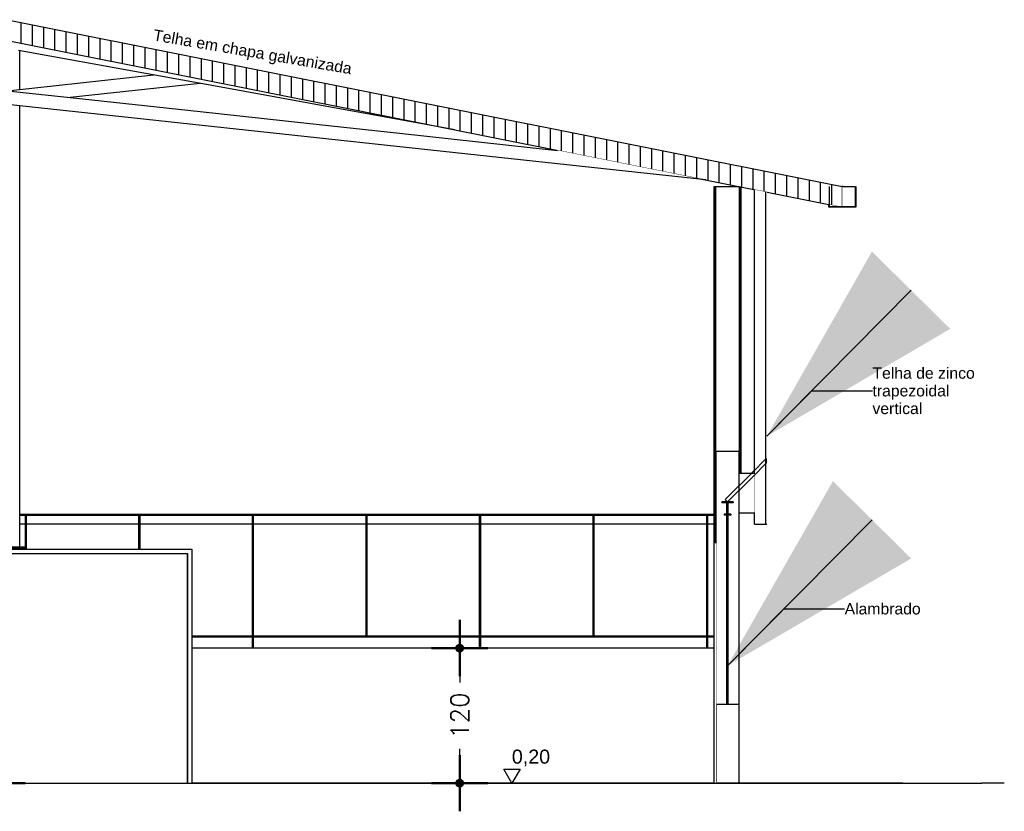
# Model space of a CAD drawing. Header units: inches. Extents: x -33917 to -601, y 26730 to 64098.
# Tile 59 of 80: x -13669 to -12794, y 29051 to 29754. Entities that reach past the tile are written whole.
import ezdxf

# ---------------------------------------------------------------- set-up
doc = ezdxf.new("R2010")
doc.units = ezdxf.units.IN
doc.header["$LTSCALE"] = 0.8
doc.header["$MEASUREMENT"] = 0
doc.set_wipeout_variables(frame=1)
doc.header["$PDMODE"] = 2
doc.layers.add('Parede', color=7, linetype='Continuous', lineweight=50)
doc.styles.add('GENERATED_STYLE_1', font='arial.ttf')
doc.styles.add('R', font='romans.shx')
doc.dimstyles.new('100', dxfattribs={"dimscale": 2, "dimtxt": 14, "dimasz": 1, "dimexe": 1, "dimexo": 1, "dimgap": 5, "dimtad": 1, "dimdec": 0, "dimdsep": 46, "dimtxsty": 'R', "dimblk1": 'COTA', "dimblk2": 'COTA', "dimsah": 1, "dimcen": 1, "dimse1": 1, "dimse2": 1, "dimclrt": 7, "dimaunit": 1, "dimadec": 0, "dimazin": 0, "dimtfac": 1, "dimtdec": 0, "dimtmove": 2, "dimatfit": 3, "dimldrblk": 'COTA', "dimfxl": 1, "dimtolj": 1, "dimarcsym": 0})
doc.dimstyles.new('GENERATED_STYLE__6', dxfattribs={"dimtxt": 0.18, "dimasz": 182.4, "dimexe": 0.18, "dimexo": 0.0625, "dimgap": 0.09, "dimtad": 0, "dimtih": 1, "dimtoh": 1, "dimdec": 4, "dimzin": 0, "dimdsep": 46, "dimtxsty": 'Standard', "dimcen": 0.09, "dimadec": 0, "dimazin": 0, "dimtfac": 1, "dimtdec": 4, "dimtmove": 0, "dimatfit": 3, "dimldrblk": 'ARROWHEAD_5', "dimfxl": 1, "dimtolj": 1, "dimtzin": 0, "dimarcsym": 0})

# ---------------------------------------------------------------- blocks, each defined once
blk = doc.blocks.new('COTA')
h = blk.add_hatch(color=256)
h.paths.add_polyline_path([(0, 1.5, 0.414214), (-1.5, 0), (0, 0)])
h.paths.add_polyline_path([(1.5, 0), (0, 0), (0, -1.5, 0.414214)])
h.paths.add_polyline_path([(0, 1.5), (0, 0), (1.5, 0, 0.414214)])
h.paths.add_polyline_path([(0, 0), (-1.5, 0, 0.414214), (0, -1.5)])
for p, q in [((0, 12.5), (0, 0)), ((0, 0), (-12.5, 0)), ((0, -12.5), (0, 0)), ((0, 0), (12.5, 0))]:
    blk.add_line(p, q)
blk.add_circle((0, 0), 1.5)
blk = doc.blocks.new('*D168')
at = {"layer": 'Defpoints', "color": 0, "lineweight": -3, "transparency": 16777216}
for p in [(-13819.72, 29285.47), (-13688.84, 29285.47), (-13819.59, 29075.97)]:
    blk.add_point(p, dxfattribs=at)
at = {"layer": 'Parede', "color": 0, "lineweight": -2, "transparency": 16777216}
for p, q in [((-13688.84, 29283.47), (-13688.84, 29211.29)), ((-13688.84, 29077.97), (-13688.84, 29150.15))]:
    blk.add_line(p, q, dxfattribs=at)
at = {"layer": 'Parede', "color": 0, "lineweight": -2, "transparency": 16777216, "xscale": 2, "yscale": 2, "zscale": 2}
for p, rotation in [((-13688.84, 29285.47), 90), ((-13688.84, 29075.97), 270)]:
    blk.add_blockref('COTA', p, dxfattribs=dict(at, rotation=rotation))
at = {"layer": 'Parede', "color": 7, "lineweight": -3, "transparency": 16777216, "insert": (-13688.84, 29180.72), "char_height": 16, "attachment_point": 5, "rotation": 90, "style": 'R'}
blk.add_mtext('\\A1;210', dxfattribs=at)
blk = doc.blocks.new('*D169')
at = {"layer": 'Defpoints', "color": 0, "lineweight": -3, "transparency": 16777216}
for p in [(-13515.79, 29195.97), (-13277.98, 29195.97), (-13113.49, 29075.97)]:
    blk.add_point(p, dxfattribs=at)
at = {"layer": 'Parede', "color": 0, "lineweight": -2, "transparency": 16777216}
for p, q in [((-13277.98, 29193.97), (-13277.98, 29165.4)), ((-13277.98, 29077.97), (-13277.98, 29106.54))]:
    blk.add_line(p, q, dxfattribs=at)
at = {"layer": 'Parede', "color": 0, "lineweight": -2, "transparency": 16777216, "xscale": 2, "yscale": 2, "zscale": 2}
for p, rotation in [((-13277.98, 29195.97), 90), ((-13277.98, 29075.97), 270)]:
    blk.add_blockref('COTA', p, dxfattribs=dict(at, rotation=rotation))
at = {"layer": 'Parede', "color": 7, "lineweight": -3, "transparency": 16777216, "insert": (-13277.98, 29135.97), "char_height": 16, "attachment_point": 5, "rotation": 90, "style": 'R'}
blk.add_mtext('\\A1;120', dxfattribs=at)
blk = doc.blocks.new('ARROWHEAD_5')
at = {"linetype": 'Continuous', "lineweight": 0}
blk.add_hatch(color=0, dxfattribs=at).paths.add_polyline_path([(-1, 0.2679), (0, 0), (-1, -0.2679)])
at = {"color": 0, "linetype": 'Continuous', "lineweight": 0}
blk.add_line((0, 0), (-1, 0), dxfattribs=at)

msp = doc.modelspace()

# ---------------------------------------------------------------- linework, layer by layer
at = {"layer": 'Parede', "lineweight": -3}
for p, q in [((-13664.719, 29305.971), (-13668.517, 29305.971)), ((-13663.754, 29305.971), (-13664.719, 29305.971)), ((-13661.469, 29305.971), (-13662.754, 29305.971)), ((-13656.544, 29305.971), (-13661.469, 29305.971)), ((-13655.344, 29305.971), (-13656.544, 29305.971)), ((-13654.144, 29305.971), (-13655.344, 29305.971)), ((-13649.219, 29305.971), (-13654.144, 29305.971)), ((-13645.969, 29305.971), (-13649.219, 29305.971)), ((-13641.394, 29305.971), (-13645.969, 29305.971)), ((-13640.094, 29305.971), (-13641.394, 29305.971)), ((-13638.794, 29305.971), (-13640.094, 29305.971)), ((-13634.219, 29305.971), (-13638.794, 29305.971)), ((-13630.969, 29305.971), (-13634.219, 29305.971)), ((-13626.044, 29305.971), (-13630.969, 29305.971)), ((-13624.844, 29305.971), (-13626.044, 29305.971)), ((-13623.644, 29305.971), (-13624.844, 29305.971)), ((-13618.719, 29305.971), (-13623.644, 29305.971)), ((-13615.469, 29305.971), (-13618.719, 29305.971)), ((-13610.894, 29305.971), (-13615.469, 29305.971)), ((-13609.594, 29305.971), (-13610.894, 29305.971)), ((-13608.294, 29305.971), (-13609.594, 29305.971)), ((-13603.719, 29305.971), (-13608.294, 29305.971)), ((-13600.469, 29305.971), (-13603.719, 29305.971)), ((-13595.544, 29305.971), (-13600.469, 29305.971)), ((-13594.344, 29305.971), (-13595.544, 29305.971)), ((-13593.144, 29305.971), (-13594.344, 29305.971)), ((-13588.219, 29305.971), (-13593.144, 29305.971)), ((-13584.969, 29305.971), (-13588.219, 29305.971)), ((-13580.394, 29305.971), (-13584.969, 29305.971)), ((-13579.094, 29305.971), (-13580.394, 29305.971)), ((-13577.794, 29305.971), (-13579.094, 29305.971)), ((-13573.219, 29305.971), (-13577.794, 29305.971)), ((-13569.969, 29305.971), (-13573.219, 29305.971)), ((-13565.044, 29305.971), (-13569.969, 29305.971)), ((-13563.844, 29305.971), (-13565.044, 29305.971)), ((-13562.883, 29305.971), (-13563.844, 29305.971)), ((-13557.719, 29305.971), (-13561.883, 29305.971)), ((-13554.469, 29305.971), (-13557.719, 29305.971)), ((-13549.894, 29305.971), (-13554.469, 29305.971)), ((-13548.594, 29305.971), (-13549.894, 29305.971)), ((-13547.294, 29305.971), (-13548.594, 29305.971)), ((-13542.719, 29305.971), (-13547.294, 29305.971)), ((-13539.469, 29305.971), (-13542.719, 29305.971)), ((-13534.544, 29305.971), (-13539.469, 29305.971)), ((-13533.344, 29305.971), (-13534.544, 29305.971)), ((-13532.144, 29305.971), (-13533.344, 29305.971)), ((-13527.219, 29305.971), (-13532.144, 29305.971)), ((-13523.969, 29305.971), (-13527.219, 29305.971)), ((-13519.394, 29305.971), (-13523.969, 29305.971)), ((-13518.094, 29305.971), (-13519.394, 29305.971)), ((-13516.794, 29305.971), (-13518.094, 29305.971)), ((-13512.219, 29305.971), (-13516.794, 29305.971)), ((-13508.969, 29305.971), (-13512.219, 29305.971)), ((-13504.044, 29305.971), (-13508.969, 29305.971)), ((-13502.844, 29305.971), (-13504.044, 29305.971)), ((-13501.644, 29305.971), (-13502.844, 29305.971)), ((-13496.719, 29305.971), (-13501.644, 29305.971)), ((-13493.469, 29305.971), (-13496.719, 29305.971)), ((-13488.894, 29305.971), (-13493.469, 29305.971)), ((-13487.594, 29305.971), (-13488.894, 29305.971)), ((-13486.294, 29305.971), (-13487.594, 29305.971)), ((-13481.719, 29305.971), (-13486.294, 29305.971)), ((-13478.469, 29305.971), (-13481.719, 29305.971)), ((-13473.544, 29305.971), (-13478.469, 29305.971)), ((-13472.344, 29305.971), (-13473.544, 29305.971)), ((-13471.144, 29305.971), (-13472.344, 29305.971)), ((-13466.219, 29305.971), (-13471.144, 29305.971)), ((-13462.969, 29305.971), (-13466.219, 29305.971)), ((-13462.013, 29305.971), (-13462.969, 29305.971)), ((-13458.394, 29305.971), (-13461.013, 29305.971)), ((-13457.094, 29305.971), (-13458.394, 29305.971)), ((-13455.794, 29305.971), (-13457.094, 29305.971)), ((-13451.219, 29305.971), (-13455.794, 29305.971)), ((-13447.969, 29305.971), (-13451.219, 29305.971)), ((-13443.044, 29305.971), (-13447.969, 29305.971)), ((-13441.844, 29305.971), (-13443.044, 29305.971)), ((-13440.644, 29305.971), (-13441.844, 29305.971)), ((-13435.719, 29305.971), (-13440.644, 29305.971)), ((-13432.469, 29305.971), (-13435.719, 29305.971)), ((-13427.894, 29305.971), (-13432.469, 29305.971)), ((-13426.594, 29305.971), (-13427.894, 29305.971)), ((-13425.294, 29305.971), (-13426.594, 29305.971)), ((-13420.719, 29305.971), (-13425.294, 29305.971)), ((-13417.469, 29305.971), (-13420.719, 29305.971)), ((-13412.544, 29305.971), (-13417.469, 29305.971)), ((-13411.344, 29305.971), (-13412.544, 29305.971)), ((-13410.144, 29305.971), (-13411.344, 29305.971)), ((-13405.219, 29305.971), (-13410.144, 29305.971)), ((-13401.969, 29305.971), (-13405.219, 29305.971)), ((-13397.394, 29305.971), (-13401.969, 29305.971)), ((-13396.094, 29305.971), (-13397.394, 29305.971)), ((-13394.794, 29305.971), (-13396.094, 29305.971)), ((-13390.219, 29305.971), (-13394.794, 29305.971)), ((-13386.969, 29305.971), (-13390.219, 29305.971)), ((-13382.044, 29305.971), (-13386.969, 29305.971)), ((-13380.844, 29305.971), (-13382.044, 29305.971)), ((-13379.644, 29305.971), (-13380.844, 29305.971)), ((-13374.719, 29305.971), (-13379.644, 29305.971)), ((-13371.469, 29305.971), (-13374.719, 29305.971)), ((-13366.894, 29305.971), (-13371.469, 29305.971)), ((-13365.594, 29305.971), (-13366.894, 29305.971)), ((-13364.294, 29305.971), (-13365.594, 29305.971)), ((-13361.142, 29305.971), (-13364.294, 29305.971)), ((-13359.719, 29305.971), (-13360.142, 29305.971)), ((-13356.469, 29305.971), (-13359.719, 29305.971)), ((-13351.544, 29305.971), (-13356.469, 29305.971)), ((-13350.344, 29305.971), (-13351.544, 29305.971)), ((-13349.144, 29305.971), (-13350.344, 29305.971)), ((-13344.219, 29305.971), (-13349.144, 29305.971)), ((-13340.969, 29305.971), (-13344.219, 29305.971)), ((-13336.394, 29305.971), (-13340.969, 29305.971)), ((-13335.094, 29305.971), (-13336.394, 29305.971)), ((-13333.794, 29305.971), (-13335.094, 29305.971)), ((-13329.219, 29305.971), (-13333.794, 29305.971)), ((-13325.969, 29305.971), (-13329.219, 29305.971)), ((-13321.044, 29305.971), (-13325.969, 29305.971)), ((-13319.844, 29305.971), (-13321.044, 29305.971)), ((-13318.644, 29305.971), (-13319.844, 29305.971)), ((-13313.719, 29305.971), (-13318.644, 29305.971)), ((-13310.469, 29305.971), (-13313.719, 29305.971)), ((-13305.894, 29305.971), (-13310.469, 29305.971)), ((-13304.594, 29305.971), (-13305.894, 29305.971)), ((-13303.294, 29305.971), (-13304.594, 29305.971)), ((-13298.719, 29305.971), (-13303.294, 29305.971)), ((-13295.469, 29305.971), (-13298.719, 29305.971)), ((-13290.544, 29305.971), (-13295.469, 29305.971)), ((-13289.344, 29305.971), (-13290.544, 29305.971)), ((-13288.144, 29305.971), (-13289.344, 29305.971)), ((-13283.219, 29305.971), (-13288.144, 29305.971)), ((-13279.969, 29305.971), (-13283.219, 29305.971)), ((-13275.394, 29305.971), (-13279.969, 29305.971)), ((-13274.094, 29305.971), (-13275.394, 29305.971)), ((-13272.794, 29305.971), (-13274.094, 29305.971)), ((-13268.219, 29305.971), (-13272.794, 29305.971)), ((-13264.969, 29305.971), (-13268.219, 29305.971)), ((-13260.272, 29305.971), (-13264.969, 29305.971)), ((-13258.844, 29305.971), (-13259.272, 29305.971)), ((-13257.644, 29305.971), (-13258.844, 29305.971)), ((-13252.719, 29305.971), (-13257.644, 29305.971)), ((-13249.469, 29305.971), (-13252.719, 29305.971)), ((-13244.894, 29305.971), (-13249.469, 29305.971)), ((-13243.594, 29305.971), (-13244.894, 29305.971)), ((-13242.294, 29305.971), (-13243.594, 29305.971)), ((-13237.719, 29305.971), (-13242.294, 29305.971)), ((-13234.469, 29305.971), (-13237.719, 29305.971)), ((-13229.544, 29305.971), (-13234.469, 29305.971)), ((-13228.344, 29305.971), (-13229.544, 29305.971)), ((-13227.144, 29305.971), (-13228.344, 29305.971)), ((-13222.219, 29305.971), (-13227.144, 29305.971)), ((-13218.969, 29305.971), (-13222.219, 29305.971)), ((-13214.394, 29305.971), (-13218.969, 29305.971)), ((-13213.094, 29305.971), (-13214.394, 29305.971)), ((-13211.794, 29305.971), (-13213.094, 29305.971)), ((-13207.219, 29305.971), (-13211.794, 29305.971)), ((-13203.969, 29305.971), (-13207.219, 29305.971)), ((-13199.044, 29305.971), (-13203.969, 29305.971)), ((-13197.844, 29305.971), (-13199.044, 29305.971)), ((-13196.644, 29305.971), (-13197.844, 29305.971)), ((-13191.719, 29305.971), (-13196.644, 29305.971)), ((-13188.469, 29305.971), (-13191.719, 29305.971)), ((-13183.894, 29305.971), (-13188.469, 29305.971)), ((-13182.594, 29305.971), (-13183.894, 29305.971)), ((-13181.294, 29305.971), (-13182.594, 29305.971)), ((-13176.719, 29305.971), (-13181.294, 29305.971)), ((-13173.469, 29305.971), (-13176.719, 29305.971)), ((-13168.544, 29305.971), (-13173.469, 29305.971)), ((-13167.344, 29305.971), (-13168.544, 29305.971)), ((-13166.144, 29305.971), (-13167.344, 29305.971)), ((-13161.219, 29305.971), (-13166.144, 29305.971)), ((-13159.401, 29305.971), (-13161.219, 29305.971)), ((-13157.969, 29305.971), (-13158.401, 29305.971)), ((-13153.394, 29305.971), (-13157.969, 29305.971)), ((-13152.094, 29305.971), (-13153.394, 29305.971)), ((-13150.794, 29305.971), (-13152.094, 29305.971)), ((-13146.219, 29305.971), (-13150.794, 29305.971)), ((-13142.969, 29305.971), (-13146.219, 29305.971)), ((-13138.044, 29305.971), (-13142.969, 29305.971)), ((-13136.844, 29305.971), (-13138.044, 29305.971)), ((-13135.644, 29305.971), (-13136.844, 29305.971)), ((-13130.719, 29305.971), (-13135.644, 29305.971)), ((-13127.469, 29305.971), (-13130.719, 29305.971)), ((-13122.894, 29305.971), (-13127.469, 29305.971)), ((-13121.594, 29305.971), (-13122.894, 29305.971)), ((-13120.294, 29305.971), (-13121.594, 29305.971)), ((-13115.719, 29305.971), (-13120.294, 29305.971)), ((-13112.469, 29305.971), (-13115.719, 29305.971)), ((-13107.544, 29305.971), (-13112.469, 29305.971)), ((-13106.344, 29305.971), (-13107.544, 29305.971)), ((-13105.144, 29305.971), (-13106.344, 29305.971)), ((-13100.219, 29305.971), (-13105.144, 29305.971)), ((-13096.969, 29305.971), (-13100.219, 29305.971)), ((-13092.394, 29305.971), (-13096.969, 29305.971)), ((-13091.094, 29305.971), (-13092.394, 29305.971)), ((-13089.794, 29305.971), (-13091.094, 29305.971)), ((-13085.219, 29305.971), (-13089.794, 29305.971)), ((-13081.969, 29305.971), (-13085.219, 29305.971)), ((-13077.044, 29305.971), (-13081.969, 29305.971)), ((-13075.844, 29305.971), (-13077.044, 29305.971)), ((-13074.644, 29305.971), (-13075.844, 29305.971)), ((-13069.719, 29305.971), (-13074.644, 29305.971)), ((-13066.469, 29305.971), (-13069.719, 29305.971)), ((-13061.894, 29305.971), (-13066.469, 29305.971)), ((-13060.594, 29305.971), (-13061.894, 29305.971)), ((-13059.294, 29305.971), (-13060.594, 29305.971)), ((-13058.531, 29305.971), (-13059.294, 29305.971)), ((-13054.719, 29305.971), (-13057.531, 29305.971)), ((-13052, 29305.971), (-13054.719, 29305.971)), ((-13030.094, 29145.971), (-13030.094, 29075.971)), ((-12834.27, 29075.971), (-12824.27, 29075.971)), ((-12824.27, 29075.971), (-12814.27, 29075.971)), ((-12794.27, 29075.971), (-12814.27, 29075.971))]:
    msp.add_line(p, q, dxfattribs=at)

# ---------------------------------------------------------------- texts
at = {"layer": 'Parede', "lineweight": -3, "insert": (-12911.367, 29424.539), "char_height": 10, "attachment_point": 4, "line_spacing_factor": 0.942792, "style": 'GENERATED_STYLE_1'}
msp.add_mtext('\\A1;Telha de zinco\\Ptrapezoidal\\Pvertical', dxfattribs=at)
at = {"layer": 'Parede', "lineweight": -3, "insert": (-12936.088, 29230.839), "char_height": 10, "attachment_point": 4, "style": 'GENERATED_STYLE_1'}
msp.add_mtext('\\A1;Alambrado', dxfattribs=at)

# ---------------------------------------------------------------- wipeouts: each hides what was drawn before it
at = {"lineweight": -3}
for points in [[(-12938.134, 29606.026), (-13679.635, 29754.327), (-13679.635, 29735.97), (-12938.134, 29587.67)], [(-13523.79, 29279.971), (-13519.89, 29279.971), (-13519.69, 29279.971), (-13519.69, 29275.971), (-13515.79, 29275.971), (-13515.79, 29283.971), (-13523.79, 29283.971)], [(-13515.79, 29206.971), (-13515.79, 29205.971), (-13052.767, 29205.971), (-13052.767, 29206.971)], [(-13515.79, 29075.971), (-13052, 29075.971), (-13052, 29195.971), (-13515.79, 29195.971)], [(-12921.093, 29076.013), (-12926.093, 29076.013), (-12926.093, 29075.971), (-12921.093, 29075.971)]]:
    msp.add_wipeout(points, dxfattribs=at).dxf.layer = 'Parede'

# ---------------------------------------------------------------- next in the draw order: hatches: boundary and pattern name
at = {"layer": 'Parede', "lineweight": -3}
h = msp.add_hatch(dxfattribs=at)
h.set_pattern_fill('TELHADO', color=256, scale=0.1, style=0, pattern_type=2)
h.set_pattern_definition([(90, (-14677.434, 29075.971), (-10, 0), [])])
h.paths.add_polyline_path([(-12938.134, 29606.026), (-13679.635, 29754.327), (-13679.635, 29735.97), (-12938.134, 29587.67)])

# ---------------------------------------------------------------- next in the draw order: linework, layer by layer
for p, q in [((-13679.635, 29754.327), (-12938.134, 29606.026)), ((-13679.635, 29735.97), (-12938.134, 29587.67)), ((-12938.134, 29606.026), (-12938.134, 29587.67)), ((-13052.767, 29205.971), (-13052.767, 29206.971)), ((-13052, 29195.971), (-13515.79, 29195.971)), ((-13050.094, 29145.971), (-13050.094, 29075.971)), ((-13030.094, 29145.971), (-13050.094, 29145.971)), ((-13231.646, 29075.971), (-13238.896, 29088.471)), ((-13238.896, 29088.471), (-13224.396, 29088.471)), ((-13224.396, 29088.471), (-13231.646, 29075.971)), ((-13060.117, 29075.971), (-14303.464, 29075.971)), ((-13231.646, 29075.971), (-13241.021, 29075.971)), ((-13231.646, 29075.971), (-13222.271, 29075.971)), ((-13050.094, 29075.971), (-13060.117, 29075.971)), ((-13030.094, 29075.971), (-13050.094, 29075.971)), ((-12884.27, 29075.971), (-13030.094, 29075.971)), ((-12921.093, 29076.013), (-12921.093, 29075.971))]:
    msp.add_line(p, q, dxfattribs=at)

# ---------------------------------------------------------------- next in the draw order: texts
at = {"layer": 'Parede', "lineweight": -3, "insert": (-13549.084, 29745.859), "char_height": 10, "attachment_point": 1, "rotation": 350.265687, "style": 'GENERATED_STYLE_1'}
msp.add_mtext('\\A1;Telha em chapa galvanizada', dxfattribs=at)
at = {"layer": 'Parede', "lineweight": -3, "insert": (-13231.646, 29090.971), "char_height": 12.5, "attachment_point": 7, "style": 'GENERATED_STYLE_1'}
msp.add_mtext('\\A1;0,20', dxfattribs=at)

# ---------------------------------------------------------------- next in the draw order: wipeouts: each hides what was drawn before it
at = {"lineweight": -3}
for points in [[(-13668.517, 29726.767), (-13668.766, 29726.812), (-13668.766, 29692.339), (-13668.517, 29692.366)], [(-13623.847, 29685.135), (-13623.644, 29685.113), (-13623.644, 29685.157)], [(-13668.766, 29677.932), (-13668.766, 29283.971), (-13668.517, 29283.971), (-13668.517, 29677.905)], [(-13244.84, 29649.011), (-13244.894, 29649.022), (-13244.894, 29649.013)], [(-13028.249, 29351.105), (-13028, 29351.105), (-13028, 29605.643), (-13028.249, 29605.693)], [(-13016.094, 29305.971), (-13006.069, 29305.971), (-13006.069, 29601.257), (-13016.094, 29603.262)], [(-12939.635, 29587.97), (-12949.634, 29589.97), (-12949.634, 29587.97)], [(-13461.013, 29205.971), (-13462.013, 29205.971), (-13462.013, 29195.971), (-13461.013, 29195.971)], [(-13259.272, 29205.971), (-13260.272, 29205.971), (-13260.272, 29195.971), (-13259.272, 29195.971)], [(-13057.531, 29205.971), (-13058.531, 29205.971), (-13058.531, 29195.971), (-13057.531, 29195.971)], [(-13039.588, 29155.971), (-13040.588, 29155.971), (-13040.588, 29145.971), (-13039.588, 29145.971)]]:
    msp.add_wipeout(points, dxfattribs=at).dxf.layer = 'Parede'

# ---------------------------------------------------------------- next in the draw order: linework, layer by layer
at = {"layer": 'Parede', "lineweight": -3}
for p, q in [((-13668.517, 29692.366), (-13668.517, 29726.767)), ((-13623.644, 29685.113), (-13623.644, 29685.157)), ((-13668.517, 29283.971), (-13668.517, 29677.905)), ((-13244.894, 29649.013), (-13244.894, 29649.022)), ((-13016.094, 29305.971), (-13016.094, 29603.262)), ((-12949.634, 29587.97), (-12949.634, 29605.97)), ((-12950.034, 29587.77), (-12950.034, 29590.05))]:
    msp.add_line(p, q, dxfattribs=at)

# ---------------------------------------------------------------- next in the draw order: wipeouts: each hides what was drawn before it
at = {"lineweight": -3}
for points in [[(-13028.512, 29605.746), (-13028.512, 29351.105), (-13028.249, 29351.105), (-13028.249, 29605.693)], [(-12926.634, 29605.97), (-12938.134, 29605.97), (-12938.134, 29587.97), (-12926.634, 29587.97)], [(-13006.069, 29305.971), (-13005.094, 29305.971), (-13005.094, 29601.062), (-13006.069, 29601.257)]]:
    msp.add_wipeout(points, dxfattribs=at).dxf.layer = 'Parede'

# ---------------------------------------------------------------- next in the draw order: linework, layer by layer
at = {"layer": 'Parede', "lineweight": -3}
for p, q in [((-12938.134, 29605.97), (-12926.634, 29605.97)), ((-12926.634, 29605.97), (-12926.634, 29587.97)), ((-12926.234, 29606.17), (-12926.234, 29587.77)), ((-13006.069, 29305.971), (-13006.069, 29601.257)), ((-12938.635, 29587.77), (-12950.034, 29587.77)), ((-12926.634, 29587.97), (-12949.634, 29587.97)), ((-12926.234, 29587.77), (-12938.134, 29587.77)), ((-13005.757, 29364.322), (-13005.757, 29360.302)), ((-13016.094, 29305.971), (-13006.069, 29305.971)), ((-13006.069, 29305.971), (-13005.094, 29305.971))]:
    msp.add_line(p, q, dxfattribs=at)

# ---------------------------------------------------------------- next in the draw order: leaders
at = {"layer": 'Parede', "lineweight": -3, "annotation_type": 0, "has_hookline": 1, "hookline_direction": 0, "text_width": 90.014}
msp.add_leader([(-13005.229, 29384.184), (-12965.367, 29424.539), (-12911.457, 29424.539)], dimstyle='GENERATED_STYLE__6', dxfattribs=at)

# ---------------------------------------------------------------- next in the draw order: wipeouts: each hides what was drawn before it
at = {"lineweight": -3}
for points in [[(-13679.552, 29691.17), (-13679.552, 29679.1), (-13059.293, 29611.902), (-13190.977, 29638.238)], [(-13028.645, 29605.772), (-13028.645, 29351.105), (-13028.512, 29351.105), (-13028.512, 29605.746)], [(-13668.517, 29314.971), (-13668.517, 29313.971), (-13052.767, 29313.971), (-13052.767, 29314.971)]]:
    msp.add_wipeout(points, dxfattribs=at).dxf.layer = 'Parede'

# ---------------------------------------------------------------- next in the draw order: linework, layer by layer
at = {"layer": 'Parede', "lineweight": -3}
for p, q in [((-13496.422, 29695.457), (-13669.825, 29727.005)), ((-13679.552, 29691.17), (-13550.005, 29705.206)), ((-13679.552, 29691.17), (-13623.847, 29685.135)), ((-13508.422, 29697.64), (-13623.847, 29685.135)), ((-13386.167, 29675.398), (-13496.422, 29695.457)), ((-13623.847, 29685.135), (-13508.422, 29672.63)), ((-13059.293, 29611.902), (-13679.552, 29679.1)), ((-13508.422, 29672.63), (-13413.742, 29662.373)), ((-13319.292, 29663.232), (-13386.167, 29675.398)), ((-13282.232, 29656.49), (-13319.292, 29663.232)), ((-13413.742, 29662.373), (-13331.292, 29653.44)), ((-13331.292, 29653.44), (-13190.977, 29638.238)), ((-13052.767, 29313.971), (-13052.767, 29314.971))]:
    msp.add_line(p, q, dxfattribs=at)

# ---------------------------------------------------------------- next in the draw order: wipeouts: each hides what was drawn before it
at = {"lineweight": -3}
for points in [[(-13029.043, 29351.105), (-13028.645, 29351.105), (-13028.645, 29605.772), (-13029.043, 29605.852)], [(-12937.51, 29605.971), (-12941.357, 29606.671), (-12938.134, 29606.026), (-12938.134, 29605.971)], [(-13662.754, 29313.971), (-13663.754, 29313.971), (-13663.754, 29283.971), (-13662.754, 29283.971)], [(-13561.883, 29313.971), (-13562.883, 29313.971), (-13562.883, 29283.971), (-13561.883, 29283.971)], [(-13462.013, 29206.971), (-13461.013, 29206.971), (-13461.013, 29313.971), (-13462.013, 29313.971)], [(-13361.142, 29206.971), (-13360.142, 29206.971), (-13360.142, 29313.971), (-13361.142, 29313.971)], [(-13260.272, 29206.971), (-13259.272, 29206.971), (-13259.272, 29313.971), (-13260.272, 29313.971)], [(-13159.401, 29206.971), (-13158.401, 29206.971), (-13158.401, 29313.971), (-13159.401, 29313.971)], [(-13058.531, 29206.971), (-13057.531, 29206.971), (-13057.531, 29313.971), (-13058.531, 29313.971)]]:
    msp.add_wipeout(points, dxfattribs=at).dxf.layer = 'Parede'

# ---------------------------------------------------------------- next in the draw order: linework, layer by layer
at = {"layer": 'Parede', "lineweight": -3}
for p, q in [((-12941.356, 29606.671), (-12937.51, 29605.971)), ((-12937.51, 29605.971), (-12938.134, 29605.971)), ((-13668.517, 29314.971), (-13052.767, 29314.971)), ((-13668.517, 29313.971), (-13052.767, 29313.971)), ((-13663.754, 29283.971), (-13663.754, 29313.971)), ((-13662.754, 29283.971), (-13662.754, 29313.971)), ((-13562.883, 29283.971), (-13562.883, 29313.971)), ((-13561.883, 29283.971), (-13561.883, 29313.971)), ((-13462.013, 29206.971), (-13462.013, 29313.971)), ((-13461.013, 29206.971), (-13461.013, 29313.971)), ((-13361.142, 29206.971), (-13361.142, 29313.971)), ((-13360.142, 29206.971), (-13360.142, 29313.971)), ((-13260.272, 29206.971), (-13260.272, 29313.971)), ((-13259.272, 29206.971), (-13259.272, 29313.971)), ((-13159.401, 29206.971), (-13159.401, 29313.971)), ((-13158.401, 29206.971), (-13158.401, 29313.971)), ((-13058.531, 29206.971), (-13058.531, 29313.971)), ((-13057.531, 29206.971), (-13057.531, 29313.971)), ((-13515.79, 29206.971), (-13052.767, 29206.971)), ((-13515.79, 29205.971), (-13052.767, 29205.971)), ((-13462.013, 29195.971), (-13462.013, 29205.971)), ((-13461.013, 29195.971), (-13461.013, 29205.971)), ((-13260.272, 29195.971), (-13260.272, 29205.971)), ((-13259.272, 29195.971), (-13259.272, 29205.971)), ((-13058.531, 29195.971), (-13058.531, 29205.971)), ((-13057.531, 29195.971), (-13057.531, 29205.971))]:
    msp.add_line(p, q, dxfattribs=at)

# ---------------------------------------------------------------- next in the draw order: wipeouts: each hides what was drawn before it
at = {"lineweight": -3}
msp.add_wipeout([(-13029.177, 29605.879), (-13029.177, 29351.105), (-13029.043, 29351.105), (-13029.043, 29605.852)], dxfattribs=at).dxf.layer = 'Parede'

# ---------------------------------------------------------------- next in the draw order: wipeouts: each hides what was drawn before it
for points in [[(-13052, 29605.971), (-13052, 29075.971), (-13051.994, 29075.971), (-13051.994, 29289.671), (-13051.75, 29289.671), (-13051.75, 29605.971)], [(-13029.439, 29605.931), (-13029.439, 29351.105), (-13029.177, 29351.105), (-13029.177, 29605.879)], [(-13519.69, 29075.971), (-13515.79, 29075.971), (-13515.79, 29275.971), (-13519.69, 29275.971)]]:
    msp.add_wipeout(points, dxfattribs=at).dxf.layer = 'Parede'

# ---------------------------------------------------------------- next in the draw order: wipeouts: each hides what was drawn before it
for points in [[(-13051.488, 29605.971), (-13051.75, 29605.971), (-13051.75, 29289.671), (-13051.488, 29289.671)], [(-13519.89, 29279.971), (-13519.89, 29075.971), (-13519.69, 29075.971), (-13519.69, 29279.971)]]:
    msp.add_wipeout(points, dxfattribs=at).dxf.layer = 'Parede'

# ---------------------------------------------------------------- next in the draw order: hatches: boundary and pattern name
at = {"layer": 'Parede', "lineweight": -3}
h = msp.add_hatch(dxfattribs=at)
h.set_pattern_fill('GRELHA_5X5_DIAGONAL', color=256, scale=0.1, style=0, pattern_type=2)
h.set_pattern_definition([(45, (-14677.434, 29075.971), (-3.535534, 3.535534), []), (135, (-14677.434, 29075.971), (3.535534, 3.535534), [])])
h.paths.add_polyline_path([(-13519.89, 29279.971), (-13519.89, 29075.971), (-13519.69, 29075.971), (-13519.69, 29279.971)])

# ---------------------------------------------------------------- next in the draw order: wipeouts: each hides what was drawn before it
at = {"lineweight": -3}
msp.add_wipeout([(-13029.64, 29605.971), (-13050.56, 29605.971), (-13050.56, 29289.671), (-13050.094, 29289.671), (-13050.094, 29370.971), (-13030.094, 29370.971), (-13030.094, 29351.105), (-13029.439, 29351.105), (-13029.439, 29605.931)], dxfattribs=at).dxf.layer = 'Parede'

# ---------------------------------------------------------------- next in the draw order: linework, layer by layer
at = {"layer": 'Parede', "lineweight": -3}
for p, q in [((-13029.439, 29351.105), (-13029.439, 29605.931)), ((-13029.043, 29351.105), (-13029.043, 29605.852)), ((-13028.645, 29351.105), (-13028.645, 29605.772)), ((-13028.249, 29351.105), (-13028.249, 29605.693)), ((-13028, 29351.105), (-13028, 29605.643)), ((-13045.088, 29325.971), (-13045.088, 29324.971)), ((-13035.088, 29325.971), (-13035.088, 29324.971))]:
    msp.add_line(p, q, dxfattribs=at)

# ---------------------------------------------------------------- next in the draw order: wipeouts: each hides what was drawn before it
at = {"lineweight": -3}
for points in [[(-13050.56, 29605.971), (-13050.823, 29605.971), (-13050.823, 29289.671), (-13050.56, 29289.671)], [(-13040.588, 29314.971), (-13039.588, 29314.971), (-13039.588, 29324.971), (-13040.588, 29324.971)], [(-13827.69, 29279.971), (-13827.69, 29075.971), (-13519.89, 29075.971), (-13519.89, 29279.971)]]:
    msp.add_wipeout(points, dxfattribs=at).dxf.layer = 'Parede'

# ---------------------------------------------------------------- next in the draw order: linework, layer by layer
at = {"layer": 'Parede', "lineweight": -3}
for p, q in [((-13035.088, 29325.971), (-13045.088, 29325.971)), ((-13035.088, 29324.971), (-13045.088, 29324.971)), ((-13040.088, 29325.971), (-13042.098, 29327.981)), ((-13515.79, 29283.971), (-13515.79, 29275.971)), ((-13515.79, 29275.971), (-13515.79, 29075.971))]:
    msp.add_line(p, q, dxfattribs=at)

# ---------------------------------------------------------------- next in the draw order: dimensions: what is measured, and where the dimension line sits
dim = msp.add_linear_dim(base=(-13277.984, 29195.971), p1=(-13113.485, 29075.971), p2=(-13515.79, 29195.971), angle=90, dimstyle='100', override={"dimtxt": 8}, dxfattribs=at)
dim.commit()
dim.dimension.update_dxf_attribs({"geometry": '*D169', "text_midpoint": (-13277.984, 29135.971), "dimtype": 160})

# ---------------------------------------------------------------- next in the draw order: wipeouts: each hides what was drawn before it
at = {"lineweight": -3}
for points in [[(-13050.823, 29605.971), (-13050.956, 29605.971), (-13050.956, 29289.671), (-13050.823, 29289.671)], [(-13030.094, 29316.183), (-13016.094, 29316.183), (-13016.094, 29351.105), (-13030.094, 29351.105)], [(-13040.588, 29156.971), (-13039.588, 29156.971), (-13039.588, 29313.971), (-13040.588, 29313.971)], [(-13823.79, 29283.971), (-13823.79, 29279.971), (-13523.79, 29279.971), (-13523.79, 29283.971)]]:
    msp.add_wipeout(points, dxfattribs=at).dxf.layer = 'Parede'

# ---------------------------------------------------------------- next in the draw order: linework, layer by layer
at = {"layer": 'Parede', "lineweight": -3}
for p, q in [((-13030.094, 29370.971), (-13030.094, 29145.971)), ((-13042.098, 29327.981), (-13005.757, 29364.322)), ((-13040.088, 29325.971), (-13005.229, 29360.83)), ((-13016.094, 29351.105), (-13030.094, 29351.105)), ((-13040.588, 29314.971), (-13040.588, 29324.971)), ((-13039.588, 29314.971), (-13039.588, 29324.971)), ((-13043.088, 29314.971), (-13043.088, 29313.971)), ((-13037.088, 29314.971), (-13043.088, 29314.971)), ((-13037.088, 29313.971), (-13043.088, 29313.971)), ((-13040.588, 29145.971), (-13040.588, 29313.971)), ((-13039.588, 29145.971), (-13039.588, 29313.971)), ((-13037.088, 29314.971), (-13037.088, 29313.971)), ((-13030.094, 29316.183), (-13016.094, 29316.183)), ((-13827.69, 29279.971), (-13519.89, 29279.971)), ((-13823.79, 29283.971), (-13523.79, 29283.971)), ((-13523.79, 29283.971), (-13515.79, 29283.971)), ((-13519.89, 29279.971), (-13519.89, 29075.971)), ((-13519.89, 29279.971), (-13519.69, 29279.971)), ((-13519.69, 29279.971), (-13519.69, 29075.971))]:
    msp.add_line(p, q, dxfattribs=at)

# ---------------------------------------------------------------- next in the draw order: dimensions: what is measured, and where the dimension line sits
dim = msp.add_linear_dim(base=(-13688.843535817, 29285.471168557), p1=(-13819.585175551, 29075.971168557), p2=(-13819.719597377, 29285.471168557), angle=90, dimstyle='100', override={"dimtxt": 8}, dxfattribs=at)
dim.commit()
dim.dimension.update_dxf_attribs({"geometry": '*D168', "text_midpoint": (-13688.843535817, 29180.721168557), "dimtype": 160})

# ---------------------------------------------------------------- next in the draw order: leaders
at = {"layer": 'Parede', "lineweight": -3, "annotation_type": 0, "has_hookline": 1, "hookline_direction": 0, "text_width": 67.04}
msp.add_leader([(-13040.088, 29180.346), (-12990.088, 29230.839), (-12936.178, 29230.839)], dimstyle='GENERATED_STYLE__6', dxfattribs=at)

# ---------------------------------------------------------------- next in the draw order: wipeouts: each hides what was drawn before it
at = {"lineweight": -3}
msp.add_wipeout([(-13050.956, 29605.971), (-13051.354, 29605.971), (-13051.354, 29289.671), (-13050.956, 29289.671)], dxfattribs=at).dxf.layer = 'Parede'

# ---------------------------------------------------------------- next in the draw order: wipeouts: each hides what was drawn before it
msp.add_wipeout([(-13051.354, 29605.971), (-13051.488, 29605.971), (-13051.488, 29289.671), (-13051.354, 29289.671)], dxfattribs=at).dxf.layer = 'Parede'

# ---------------------------------------------------------------- next in the draw order: linework, layer by layer
at = {"layer": 'Parede', "lineweight": -3}
for p, q in [((-13052, 29605.971), (-13051.75, 29605.971)), ((-13052, 29075.971), (-13052, 29605.971)), ((-13051.75, 29289.671), (-13051.75, 29605.971)), ((-13051.75, 29605.971), (-13051.488, 29605.971)), ((-13051.488, 29605.971), (-13051.354, 29605.971)), ((-13051.354, 29605.971), (-13050.956, 29605.971)), ((-13051.354, 29289.671), (-13051.354, 29605.971)), ((-13050.956, 29605.971), (-13050.823, 29605.971)), ((-13050.956, 29289.671), (-13050.956, 29605.971)), ((-13050.823, 29605.971), (-13050.56, 29605.971)), ((-13050.56, 29605.971), (-13029.64, 29605.971)), ((-13050.56, 29289.671), (-13050.56, 29605.971)), ((-13050.094, 29370.971), (-13030.094, 29370.971)), ((-13050.094, 29145.971), (-13050.094, 29370.971))]:
    msp.add_line(p, q, dxfattribs=at)

# ---------------------------------------------------------------- next in the draw order: wipeouts: each hides what was drawn before it
at = {"lineweight": -3}
msp.add_wipeout([(-13052.144, 29289.671), (-13052.144, 29195.971), (-13052, 29195.971), (-13052, 29289.671)], dxfattribs=at).dxf.layer = 'Parede'

# ---------------------------------------------------------------- next in the draw order: linework, layer by layer
at = {"layer": 'Parede', "lineweight": -3}
for q in [(-13052.144, 29195.971), (-13052, 29289.671)]:
    msp.add_line((-13052.144, 29289.671), q, dxfattribs=at)

# ---------------------------------------------------------------- next in the draw order: wipeouts: each hides what was drawn before it
at = {"lineweight": -3}
msp.add_wipeout([(-13051.994, 29075.971), (-13050.094, 29075.971), (-13050.094, 29289.671), (-13051.994, 29289.671)], dxfattribs=at).dxf.layer = 'Parede'

# ---------------------------------------------------------------- next in the draw order: linework, layer by layer
at = {"layer": 'Parede', "lineweight": -3}
for p, q in [((-13051.994, 29075.971), (-13051.994, 29289.671)), ((-13051.994, 29289.671), (-13050.094, 29289.671)), ((-14501.253, 29075.971), (-12834.27, 29075.971))]:
    msp.add_line(p, q, dxfattribs=at)

doc.saveas('drawing.dxf')
